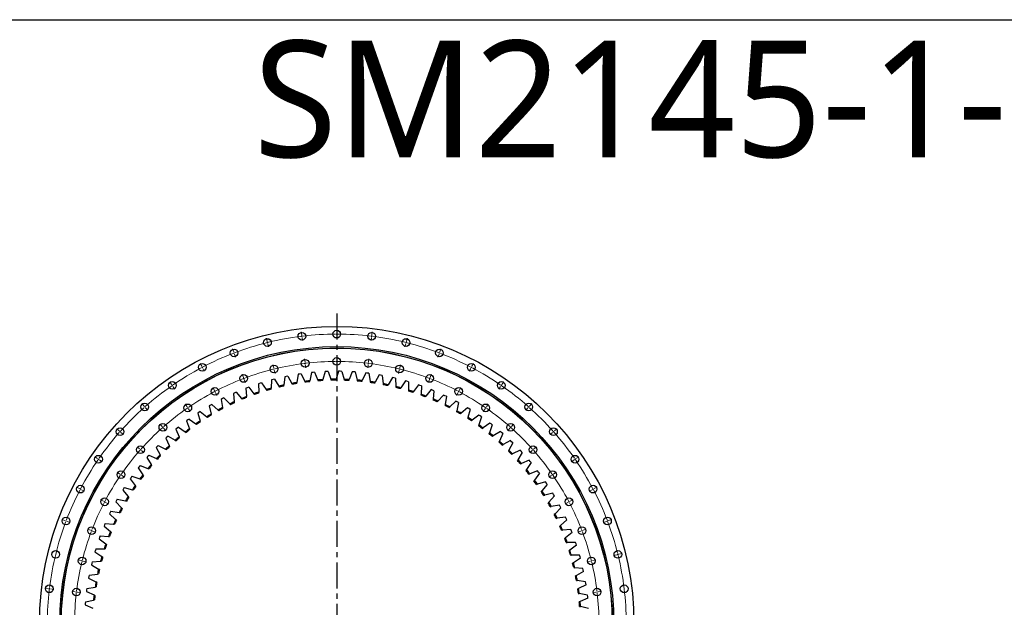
# Model space of a CAD drawing. Header units: millimetres. Extents: x -728 to 12040, y 32376 to 42405.
# Tile 4 of 10: x 1434 to 5656, y 39886 to 42405. Entities that reach past the tile are written whole.
import ezdxf

# ---------------------------------------------------------------- set-up
doc = ezdxf.new("R2010")
doc.units = ezdxf.units.MM
doc.header["$LTSCALE"] = 50
doc.linetypes.add('CENTER', pattern=[10.16, 6.35, -1.27, 1.27, -1.27])

msp = doc.modelspace()

# ---------------------------------------------------------------- linework, layer by layer
at = {"linetype": 'CENTER', "ltscale": 0.35}
msp.add_line((2793.8, 41144.6), (2793.8, 38486), dxfattribs=at)
at = {"color": 0, "linetype": 'Continuous', "lineweight": 18}
for p, q in [((2643.5, 41052.7), (2641.8, 41066.6)), ((2644.1, 41047.7), (2643.8, 41050.2)), ((2644.1, 41047.7), (2644.4, 41045.2)), ((2644.7, 41042.7), (2646.4, 41028.8)), ((2793.8, 41061.8), (2793.8, 41075.8)), ((2793.8, 41056.8), (2793.8, 41059.3)), ((2793.8, 41056.8), (2793.8, 41054.3)), ((2793.8, 41051.8), (2793.8, 41037.8)), ((2942.8, 41042.7), (2941.1, 41028.8)), ((2943.4, 41047.7), (2943.1, 41045.2)), ((2943.4, 41047.7), (2943.7, 41050.2)), ((2944, 41052.7), (2945.7, 41066.6)), ((2495.4, 41025.5), (2492.1, 41039.1)), ((2496.6, 41020.7), (2496, 41023.1)), ((2496.6, 41020.7), (2497.2, 41018.3)), ((2497.8, 41015.8), (2501.2, 41002.2)), ((3089.7, 41015.8), (3086.3, 41002.2)), ((3090.9, 41020.7), (3090.3, 41018.3)), ((3090.9, 41020.7), (3091.5, 41023.1)), ((3092.1, 41025.5), (3095.4, 41039.1)), ((2351.7, 40980.8), (2346.8, 40993.8)), ((2353.5, 40976.1), (2352.6, 40978.4)), ((2353.5, 40976.1), (2354.4, 40973.7)), ((2355.3, 40971.4), (2360.2, 40958.3)), ((2793.8, 40944.8), (2793.8, 40958.8)), ((3232.2, 40971.4), (3227.3, 40958.3)), ((3234, 40976.1), (3233.1, 40973.7)), ((3234, 40976.1), (3234.9, 40978.4)), ((3235.8, 40980.8), (3240.7, 40993.8)), ((2214.5, 40919), (2208, 40931.4)), ((2216.8, 40914.6), (2215.6, 40916.8)), ((2216.8, 40914.6), (2218, 40912.3)), ((2523.4, 40911.9), (2520.1, 40925.5)), ((2657.6, 40936.5), (2655.9, 40950.4)), ((2658.2, 40931.6), (2657.9, 40934)), ((2658.2, 40931.6), (2658.5, 40929.1)), ((2658.8, 40926.6), (2660.5, 40912.7)), ((2793.8, 40939.8), (2793.8, 40942.3)), ((2793.8, 40939.8), (2793.8, 40937.3)), ((2793.8, 40934.8), (2793.8, 40920.8)), ((2928.7, 40926.6), (2927, 40912.7)), ((2929.3, 40931.6), (2929, 40929.1)), ((2929.3, 40931.6), (2929.6, 40934)), ((2929.9, 40936.5), (2931.6, 40950.4)), ((3064.1, 40911.9), (3067.4, 40925.5)), ((3370.7, 40914.6), (3369.5, 40912.3)), ((3370.7, 40914.6), (3371.9, 40916.8)), ((3373, 40919), (3379.5, 40931.4)), ((2219.1, 40910.1), (2225.6, 40897.7)), ((2393.2, 40871.4), (2388.3, 40884.5)), ((2524.6, 40907.1), (2524, 40909.5)), ((2524.6, 40907.1), (2525.2, 40904.7)), ((2525.8, 40902.2), (2529.2, 40888.6)), ((3061.7, 40902.2), (3058.3, 40888.6)), ((3062.9, 40907.1), (3062.3, 40904.7)), ((3062.9, 40907.1), (3063.5, 40909.5)), ((3194.3, 40871.4), (3199.2, 40884.5)), ((3368.4, 40910.1), (3361.9, 40897.7)), ((2085.7, 40841.1), (2077.7, 40852.6)), ((2088.5, 40837), (2087.1, 40839.1)), ((2088.5, 40837), (2089.9, 40834.9)), ((2091.3, 40832.9), (2099.3, 40821.4)), ((2395, 40866.7), (2394.1, 40869)), ((2395, 40866.7), (2395.9, 40864.3)), ((2396.8, 40862), (2401.7, 40848.9)), ((3190.7, 40862), (3185.8, 40848.9)), ((3192.5, 40866.7), (3191.6, 40864.3)), ((3192.5, 40866.7), (3193.4, 40869)), ((3496.2, 40832.9), (3488.2, 40821.4)), ((3499, 40837), (3497.6, 40834.9)), ((3499, 40837), (3500.4, 40839.1)), ((3501.8, 40841.1), (3509.8, 40852.6)), ((2268.8, 40815.4), (2262.3, 40827.8)), ((2271.2, 40811), (2270, 40813.2)), ((2271.2, 40811), (2272.3, 40808.7)), ((2273.5, 40806.5), (2280, 40794.1)), ((3314, 40806.5), (3307.5, 40794.1)), ((3316.3, 40811), (3315.2, 40808.7)), ((3316.3, 40811), (3317.5, 40813.2)), ((3318.7, 40815.4), (3325.2, 40827.8)), ((1967.2, 40748.3), (1957.9, 40758.8)), ((1970.5, 40744.5), (1968.8, 40746.4)), ((1970.5, 40744.5), (1972.1, 40742.7)), ((2152.1, 40744.8), (2144.2, 40756.3)), ((3435.4, 40744.8), (3443.3, 40756.3)), ((3617, 40744.5), (3615.4, 40742.7)), ((3617, 40744.5), (3618.7, 40746.4)), ((3620.3, 40748.3), (3629.6, 40758.8)), ((1973.8, 40740.8), (1983.1, 40730.3)), ((2155, 40740.7), (2153.5, 40742.8)), ((2155, 40740.7), (2156.4, 40738.6)), ((2157.8, 40736.6), (2165.8, 40725.1)), ((3429.7, 40736.6), (3421.7, 40725.1)), ((3432.5, 40740.7), (3431.1, 40738.6)), ((3432.5, 40740.7), (3434, 40742.8)), ((3613.7, 40740.8), (3604.4, 40730.3)), ((2044.8, 40660.7), (2035.5, 40671.2)), ((3542.8, 40660.7), (3552, 40671.2)), ((1860.7, 40641.8), (1850.3, 40651.1)), ((1864.5, 40638.5), (1862.6, 40640.2)), ((1864.5, 40638.5), (1866.3, 40636.9)), ((1868.2, 40635.2), (1878.7, 40625.9)), ((2048.1, 40657), (2046.4, 40658.8)), ((2048.1, 40657), (2049.7, 40655.1)), ((2051.4, 40653.2), (2060.7, 40642.7)), ((3536.1, 40653.2), (3526.8, 40642.7)), ((3539.4, 40657), (3537.8, 40655.1)), ((3539.4, 40657), (3541.1, 40658.8)), ((3719.3, 40635.2), (3708.8, 40625.9)), ((3723, 40638.5), (3721.2, 40636.9)), ((3723, 40638.5), (3724.9, 40640.2)), ((3726.8, 40641.8), (3737.3, 40651.1)), ((1948.3, 40564.3), (1937.8, 40573.5)), ((1952.1, 40560.9), (1950.2, 40562.6)), ((1952.1, 40560.9), (1953.9, 40559.3)), ((1955.8, 40557.6), (1966.3, 40548.3)), ((3631.7, 40557.6), (3621.2, 40548.3)), ((3635.5, 40560.9), (3633.6, 40559.3)), ((3635.5, 40560.9), (3637.3, 40562.6)), ((3639.2, 40564.3), (3649.7, 40573.5)), ((1767.9, 40523.4), (1756.4, 40531.3)), ((1772, 40520.5), (1770, 40521.9)), ((1772, 40520.5), (1774.1, 40519.1)), ((1776.1, 40517.7), (1787.7, 40509.7)), ((3811.4, 40517.7), (3799.9, 40509.7)), ((3815.5, 40520.5), (3813.4, 40519.1)), ((3815.5, 40520.5), (3817.5, 40521.9)), ((3819.6, 40523.4), (3831.1, 40531.3)), ((1864.2, 40456.9), (1852.7, 40464.8)), ((1868.3, 40454), (1866.3, 40455.5)), ((1868.3, 40454), (1870.4, 40452.6)), ((1872.4, 40451.2), (1883.9, 40443.3)), ((3715.1, 40451.2), (3703.6, 40443.3)), ((3719.2, 40454), (3717.1, 40452.6)), ((3719.2, 40454), (3721.3, 40455.5)), ((3723.3, 40456.9), (3734.8, 40464.8)), ((1690, 40394.5), (1677.6, 40401)), ((1694.5, 40392.2), (1692.2, 40393.4)), ((1694.5, 40392.2), (1696.7, 40391.1)), ((1698.9, 40389.9), (1711.3, 40383.4)), ((3888.6, 40389.9), (3876.2, 40383.4)), ((3893, 40392.2), (3890.8, 40391.1)), ((3893, 40392.2), (3895.3, 40393.4)), ((3897.5, 40394.5), (3909.9, 40401)), ((1793.6, 40340.2), (1781.2, 40346.7)), ((1798.1, 40337.8), (1795.8, 40339)), ((1798.1, 40337.8), (1800.3, 40336.7)), ((1802.5, 40335.5), (1814.9, 40329)), ((3785, 40335.5), (3772.6, 40329)), ((3789.4, 40337.8), (3787.2, 40336.7)), ((3789.4, 40337.8), (3791.7, 40339)), ((3793.9, 40340.2), (3806.3, 40346.7)), ((1628.3, 40257.3), (1615.2, 40262.2)), ((1632.9, 40255.5), (1630.6, 40256.4)), ((1632.9, 40255.5), (1635.3, 40254.6)), ((1637.6, 40253.7), (1650.7, 40248.8)), ((3949.9, 40253.7), (3936.8, 40248.8)), ((3954.6, 40255.5), (3952.2, 40254.6)), ((3954.6, 40255.5), (3956.9, 40256.4)), ((3959.3, 40257.3), (3972.3, 40262.2)), ((1737.7, 40215.8), (1724.6, 40220.7)), ((1742.3, 40214), (1740, 40214.9)), ((1742.3, 40214), (1744.7, 40213.1)), ((1747, 40212.2), (1760.1, 40207.3)), ((3840.5, 40212.2), (3827.4, 40207.3)), ((3845.2, 40214), (3842.8, 40213.1)), ((3845.2, 40214), (3847.5, 40214.9)), ((3849.9, 40215.8), (3862.9, 40220.7)), ((3994.3, 40111.2), (3980.7, 40107.8)), ((3999.2, 40112.4), (3996.8, 40111.8)), ((3999.2, 40112.4), (4001.6, 40113)), ((4004, 40113.6), (4017.6, 40116.9)), ((1697.1, 40085.6), (1683.5, 40088.9)), ((1701.9, 40084.4), (1699.5, 40085)), ((1701.9, 40084.4), (1704.4, 40083.8)), ((1706.8, 40083.2), (1720.4, 40079.8)), ((3880.7, 40083.2), (3867.1, 40079.8)), ((3885.6, 40084.4), (3883.2, 40083.8)), ((3885.6, 40084.4), (3888, 40085)), ((3890.4, 40085.6), (3904, 40088.9)), ((1556.3, 39965.5), (1542.4, 39967.2)), ((1561.3, 39964.9), (1558.8, 39965.2)), ((1561.3, 39964.9), (1563.8, 39964.6)), ((1566.3, 39964.3), (1580.2, 39962.6)), ((1672.5, 39951.4), (1658.6, 39953.1)), ((1677.5, 39950.8), (1675, 39951.1)), ((1677.5, 39950.8), (1679.9, 39950.5)), ((1682.4, 39950.2), (1696.3, 39948.5)), ((3905.1, 39950.2), (3891.2, 39948.5)), ((3910.1, 39950.8), (3907.6, 39950.5)), ((3910.1, 39950.8), (3912.5, 39951.1)), ((3915, 39951.4), (3928.9, 39953.1))]:
    msp.add_line(p, q, dxfattribs=at)
at = {"color": 7, "linetype": 'Continuous', "lineweight": 25}
for p, q in [((2570.9, 40874.2), (2567.3, 40838.5)), ((2577.3, 40875.5), (2570.9, 40874.2)), ((2583.7, 40876.8), (2577.3, 40875.5)), ((2583.7, 40876.8), (2601, 40845.4)), ((2628, 40884.6), (2622.6, 40849.2)), ((2634.5, 40885.6), (2628, 40884.6)), ((2641, 40886.5), (2634.5, 40885.6)), ((2641, 40886.5), (2656.5, 40854.2)), ((2685.7, 40892), (2678.3, 40856.9)), ((2692.2, 40892.6), (2685.7, 40892)), ((2698.7, 40893.2), (2692.2, 40892.6)), ((2698.7, 40893.2), (2712.5, 40860.1)), ((2743.6, 40896.2), (2734.4, 40861.6)), ((2750.2, 40896.5), (2743.6, 40896.2)), ((2756.7, 40896.7), (2750.2, 40896.5)), ((2756.7, 40896.7), (2768.7, 40863)), ((2801.7, 40897.3), (2790.7, 40863.3)), ((2808.3, 40897.3), (2801.7, 40897.3)), ((2814.8, 40897.2), (2808.3, 40897.3)), ((2814.8, 40897.2), (2825, 40862.8)), ((2859.8, 40895.4), (2846.9, 40861.9)), ((2866.3, 40895), (2859.8, 40895.4)), ((2872.9, 40894.5), (2866.3, 40895)), ((2872.9, 40894.5), (2881.2, 40859.6)), ((2917.7, 40890.3), (2903, 40857.5)), ((2924.2, 40889.5), (2917.7, 40890.3)), ((2930.7, 40888.7), (2924.2, 40889.5)), ((2930.7, 40888.7), (2937.1, 40853.4)), ((2975.2, 40882.1), (2958.8, 40850.2)), ((2981.7, 40881), (2975.2, 40882.1)), ((2988.1, 40879.8), (2981.7, 40881)), ((2988.1, 40879.8), (2992.6, 40844.2)), ((3032.2, 40870.8), (3014.1, 40839.8)), ((3038.6, 40869.3), (3032.2, 40870.8)), ((2416.2, 40829.4), (2410, 40827.1)), ((2416.2, 40829.4), (2438.2, 40801.1)), ((2464.9, 40846.2), (2458.7, 40844.2)), ((2458.7, 40844.2), (2459, 40808.3)), ((2471.1, 40848.2), (2464.9, 40846.2)), ((2471.1, 40848.2), (2491.6, 40818.8)), ((2514.4, 40860.7), (2512.8, 40824.9)), ((2520.7, 40862.4), (2514.4, 40860.7)), ((2527, 40864), (2520.7, 40862.4)), ((2527, 40864), (2545.9, 40833.5)), ((2545.9, 40833.5), (2548.2, 40830)), ((2566.9, 40834.3), (2567.3, 40838.5)), ((2601, 40845.4), (2603, 40841.7)), ((2622, 40845), (2622.6, 40849.2)), ((2656.5, 40854.2), (2658.4, 40850.4)), ((2677.5, 40852.8), (2678.3, 40856.9)), ((2712.5, 40860.1), (2714.1, 40856.2)), ((2733.3, 40857.5), (2734.4, 40861.6)), ((2768.7, 40863), (2770.1, 40859)), ((2789.4, 40859.2), (2790.7, 40863.3)), ((2825, 40862.8), (2826.2, 40858.8)), ((2845.4, 40858), (2846.9, 40861.9)), ((2881.2, 40859.6), (2882.1, 40855.5)), ((2901.3, 40853.7), (2903, 40857.5)), ((2937.1, 40853.4), (2937.8, 40849.3)), ((2956.9, 40846.4), (2958.8, 40850.2)), ((2992.6, 40844.2), (2993.1, 40840)), ((3012, 40836.2), (3014.1, 40839.8)), ((3045, 40867.8), (3038.6, 40869.3)), ((3045, 40867.8), (3047.5, 40832.1)), ((3047.5, 40832.1), (3047.9, 40827.9)), ((3088.5, 40856.5), (3068.8, 40826.5)), ((3094.8, 40854.7), (3088.5, 40856.5)), ((3101.1, 40852.8), (3094.8, 40854.7)), ((3101.1, 40852.8), (3101.8, 40817)), ((3144, 40839.1), (3122.7, 40810.3)), ((3150.2, 40837), (3144, 40839.1)), ((3156.4, 40834.8), (3150.2, 40837)), ((3156.4, 40834.8), (3155.1, 40799)), ((2356.3, 40805), (2350.3, 40802.3)), ((2350.3, 40802.3), (2354.4, 40766.7)), ((2362.3, 40807.6), (2356.3, 40805)), ((2362.3, 40807.6), (2385.8, 40780.6)), ((2410, 40827.1), (2403.9, 40824.7)), ((2403.9, 40824.7), (2406.1, 40788.9)), ((2406.4, 40784.7), (2406.1, 40788.9)), ((2438.2, 40801.1), (2440.8, 40797.8)), ((2459, 40804.1), (2459, 40808.3)), ((2491.6, 40818.8), (2494.1, 40815.3)), ((2512.6, 40820.7), (2512.8, 40824.9)), ((3066.5, 40823), (3068.8, 40826.5)), ((3101.8, 40817), (3101.8, 40812.8)), ((3120.2, 40806.9), (3122.7, 40810.3)), ((3155.1, 40799), (3154.9, 40794.8)), ((3173, 40788), (3175.6, 40791.2)), ((3198.4, 40818.9), (3175.6, 40791.2)), ((3204.5, 40816.4), (3198.4, 40818.9)), ((3210.6, 40813.9), (3204.5, 40816.4)), ((3210.6, 40813.9), (3207.4, 40778.2)), ((3251.7, 40795.7), (3227.5, 40769.3)), ((3257.7, 40792.9), (3251.7, 40795.7)), ((3263.6, 40790.1), (3257.7, 40792.9)), ((3263.6, 40790.1), (3258.5, 40754.6)), ((2252.7, 40752.4), (2247, 40749.1)), ((2247, 40749.1), (2255, 40714.2)), ((2258.4, 40755.7), (2252.7, 40752.4)), ((2258.4, 40755.7), (2284.7, 40731.3)), ((2303.8, 40780.1), (2297.9, 40777.1)), ((2297.9, 40777.1), (2304, 40741.8)), ((2309.6, 40783), (2303.8, 40780.1)), ((2309.6, 40783), (2334.6, 40757.3)), ((2334.6, 40757.3), (2337.5, 40754.3)), ((2354.9, 40762.6), (2354.4, 40766.7)), ((2385.8, 40780.6), (2388.6, 40777.4)), ((3207.4, 40778.2), (3207, 40774)), ((3224.6, 40766.2), (3227.5, 40769.3)), ((3258.5, 40754.6), (3257.9, 40750.4)), ((3275, 40741.7), (3278.1, 40744.6)), ((3303.7, 40769.7), (3278.1, 40744.6)), ((3309.5, 40766.6), (3303.7, 40769.7)), ((3315.2, 40763.4), (3308.2, 40728.3)), ((3315.2, 40763.4), (3309.5, 40766.6)), ((2203.2, 40722), (2197.7, 40718.4)), ((2197.7, 40718.4), (2207.5, 40683.9)), ((2208.7, 40725.6), (2203.2, 40722)), ((2208.7, 40725.6), (2236.2, 40702.7)), ((2236.2, 40702.7), (2239.5, 40700)), ((2255.9, 40710.1), (2255, 40714.2)), ((2284.7, 40731.3), (2287.8, 40728.4)), ((2304.7, 40737.6), (2304, 40741.8)), ((3308.2, 40728.3), (3307.4, 40724.2)), ((3324.1, 40714.5), (3327.2, 40717.3)), ((3354.2, 40740.9), (3327.2, 40717.3)), ((3359.8, 40737.6), (3354.2, 40740.9)), ((3365.4, 40734.1), (3356.5, 40699.4)), ((3365.4, 40734.1), (3359.8, 40737.6)), ((3403.1, 40709.5), (3374.9, 40687.4)), ((3408.5, 40705.8), (3403.1, 40709.5)), ((3413.8, 40702.1), (3403.1, 40667.9)), ((3413.8, 40702.1), (3408.5, 40705.8)), ((2155.3, 40689), (2150.1, 40685.1)), ((2150.1, 40685.1), (2161.7, 40651.2)), ((2160.7, 40692.8), (2155.3, 40689)), ((2160.7, 40692.8), (2189.4, 40671.5)), ((2189.4, 40671.5), (2192.8, 40668.9)), ((2208.6, 40679.9), (2207.5, 40683.9)), ((3356.5, 40699.4), (3355.4, 40695.3)), ((3371.6, 40684.8), (3374.9, 40687.4)), ((3403.1, 40667.9), (3401.9, 40663.9)), ((3450.2, 40675.5), (3420.9, 40654.9)), ((3460.6, 40667.5), (3448, 40633.9)), ((3455.4, 40671.6), (3450.2, 40675.5)), ((3460.6, 40667.5), (3455.4, 40671.6)), ((2070.2, 40619.9), (2065.3, 40615.6)), ((2070.2, 40619.9), (2101.1, 40601.7)), ((2109.4, 40653.5), (2104.3, 40649.3)), ((2104.3, 40649.3), (2117.8, 40616.1)), ((2114.5, 40657.6), (2109.4, 40653.5)), ((2114.5, 40657.6), (2144.3, 40637.8)), ((2144.3, 40637.8), (2147.8, 40635.5)), ((2163.1, 40647.2), (2161.7, 40651.2)), ((3417.4, 40652.5), (3420.9, 40654.9)), ((3448, 40633.9), (3446.5, 40630)), ((3461.5, 40617.8), (3465, 40620.1)), ((3495.4, 40639.1), (3465, 40620.1)), ((3505.3, 40630.5), (3491, 40597.7)), ((3500.4, 40634.8), (3495.4, 40639.1)), ((3505.3, 40630.5), (3500.4, 40634.8)), ((2023.4, 40575.3), (2018.9, 40570.6)), ((2028.1, 40579.9), (2023.4, 40575.3)), ((2028.1, 40579.9), (2059.9, 40563.4)), ((2065.3, 40615.6), (2060.5, 40611.1)), ((2060.5, 40611.1), (2075.7, 40578.6)), ((2077.5, 40574.8), (2075.7, 40578.6)), ((2101.1, 40601.7), (2104.7, 40599.6)), ((2119.3, 40612.2), (2117.8, 40616.1)), ((3491, 40597.7), (3489.3, 40593.8)), ((3503.6, 40580.8), (3507.3, 40582.9)), ((3538.6, 40600.2), (3507.3, 40582.9)), ((3548.1, 40591.1), (3532, 40559.1)), ((3543.4, 40595.7), (3538.6, 40600.2)), ((3548.1, 40591.1), (3543.4, 40595.7)), ((1983.8, 40532.9), (1979.4, 40527.9)), ((1988.1, 40537.7), (1983.8, 40532.9)), ((1988.1, 40537.7), (2020.8, 40523)), ((2018.9, 40570.6), (2035.8, 40539)), ((2037.8, 40535.3), (2035.8, 40539)), ((2059.9, 40563.4), (2063.6, 40561.5)), ((3532, 40559.1), (3530.1, 40555.3)), ((3543.6, 40541.6), (3547.4, 40543.5)), ((3579.7, 40559.1), (3547.4, 40543.5)), ((3588.6, 40549.5), (3570.9, 40518.4)), ((3584.2, 40554.3), (3579.7, 40559.1)), ((3588.6, 40549.5), (3584.2, 40554.3)), ((1950.5, 40493.4), (1946.4, 40488.3)), ((1950.5, 40493.4), (1983.9, 40480.4)), ((1979.4, 40527.9), (1998, 40497.3)), ((2000.2, 40493.7), (1998, 40497.3)), ((2020.8, 40523), (2024.6, 40521.2)), ((3570.9, 40518.4), (3568.8, 40514.7)), ((3581.6, 40500.3), (3585.4, 40501.9)), ((3618.5, 40515.8), (3585.4, 40501.9)), ((3626.9, 40505.8), (3607.5, 40475.7)), ((3622.7, 40510.8), (3618.5, 40515.8)), ((3626.9, 40505.8), (3622.7, 40510.8)), ((1946.4, 40488.3), (1942.4, 40483.2)), ((1942.4, 40483.2), (1962.6, 40453.6)), ((1965, 40450.1), (1962.6, 40453.6)), ((1983.9, 40480.4), (1987.8, 40478.9)), ((3607.5, 40475.7), (3605.2, 40472.1)), ((3617.2, 40457), (3621.2, 40458.5)), ((3654.9, 40470.6), (3621.2, 40458.5)), ((3662.8, 40460.1), (3641.8, 40431)), ((3658.9, 40465.4), (3654.9, 40470.6)), ((3662.8, 40460.1), (3658.9, 40465.4)), ((1911.5, 40441.9), (1907.7, 40436.5)), ((1907.7, 40436.5), (1929.5, 40408.1)), ((1915.3, 40447.2), (1911.5, 40441.9)), ((1915.3, 40447.2), (1949.4, 40436)), ((1932.1, 40404.7), (1929.5, 40408.1)), ((1949.4, 40436), (1953.4, 40434.7)), ((3641.8, 40431), (3639.3, 40427.6)), ((3650.5, 40411.9), (3654.5, 40413.1)), ((3688.8, 40423.4), (3654.5, 40413.1)), ((3696.1, 40412.5), (3673.6, 40384.6)), ((3692.5, 40418), (3688.8, 40423.4)), ((3696.1, 40412.5), (3692.5, 40418)), ((1879.1, 40393.6), (1875.7, 40388.1)), ((1875.7, 40388.1), (1898.9, 40360.8)), ((1882.7, 40399.1), (1879.1, 40393.6)), ((1882.7, 40399.1), (1917.3, 40389.8)), ((1917.3, 40389.8), (1921.3, 40388.7)), ((3673.6, 40384.6), (3670.9, 40381.4)), ((3681.2, 40365.1), (3685.3, 40366.1)), ((3720.2, 40374.5), (3685.3, 40366.1)), ((3723.6, 40368.9), (3720.2, 40374.5)), ((3726.9, 40363.2), (3723.6, 40368.9)), ((1849.4, 40343.7), (1846.3, 40338)), ((1846.3, 40338), (1871, 40312)), ((1852.7, 40349.4), (1849.4, 40343.7)), ((1852.7, 40349.4), (1887.7, 40341.9)), ((1887.7, 40341.9), (1891.8, 40341)), ((1901.7, 40357.6), (1898.9, 40360.8)), ((3702.9, 40336.6), (3700.1, 40333.5)), ((3726.9, 40363.2), (3702.9, 40336.6)), ((3748.9, 40323.9), (3713.6, 40317.4)), ((3751.9, 40318.2), (3748.9, 40323.9)), ((1822.4, 40292.3), (1819.6, 40286.3)), ((1819.6, 40286.3), (1845.6, 40261.7)), ((1825.3, 40298.1), (1822.4, 40292.3)), ((1825.3, 40298.1), (1860.7, 40292.5)), ((1860.7, 40292.5), (1864.9, 40291.9)), ((1873.9, 40308.9), (1871, 40312)), ((3709.5, 40316.6), (3713.6, 40317.4)), ((3729.6, 40287), (3726.6, 40284.1)), ((3754.9, 40312.3), (3729.6, 40287)), ((3754.9, 40312.3), (3751.9, 40318.2)), ((1798.2, 40239.4), (1795.7, 40233.4)), ((1800.8, 40245.4), (1798.2, 40239.4)), ((1800.8, 40245.4), (1836.5, 40241.8)), ((1836.5, 40241.8), (1840.7, 40241.3)), ((1848.7, 40258.9), (1845.6, 40261.7)), ((3735.1, 40266.8), (3739.2, 40267.3)), ((3774.8, 40271.9), (3739.2, 40267.3)), ((3780.2, 40260), (3753.5, 40236.1)), ((3777.6, 40266), (3774.8, 40271.9)), ((3780.2, 40260), (3777.6, 40266)), ((1795.7, 40233.4), (1823, 40210.2)), ((1826.2, 40207.5), (1823, 40210.2)), ((3753.5, 40236.1), (3750.4, 40233.3)), ((3757.9, 40215.6), (3762.1, 40215.9)), ((3797.9, 40218.6), (3762.1, 40215.9)), ((3802.7, 40206.4), (3774.7, 40184)), ((3800.3, 40212.5), (3797.9, 40218.6)), ((3802.7, 40206.4), (3800.3, 40212.5)), ((1776.9, 40185.4), (1774.7, 40179.2)), ((1774.7, 40179.2), (1803.2, 40157.5)), ((1779.2, 40191.5), (1776.9, 40185.4)), ((1779.2, 40191.5), (1815, 40189.8)), ((1806.6, 40155), (1803.2, 40157.5)), ((1815, 40189.8), (1819.2, 40189.6)), ((3774.7, 40184), (3771.5, 40181.4)), ((3778, 40163.3), (3782.3, 40163.4)), ((3818.1, 40164.1), (3782.3, 40163.4)), ((3820.2, 40157.9), (3818.1, 40164.1)), ((3822.2, 40151.7), (3820.2, 40157.9)), ((1571.8, 40112.3), (1571.8, 40112.3)), ((1758.5, 40130.3), (1756.6, 40124)), ((1756.6, 40124), (1786.3, 40103.9)), ((1760.4, 40136.5), (1758.5, 40130.3)), ((1760.4, 40136.5), (1796.3, 40136.7)), ((1796.3, 40136.7), (1800.5, 40136.7)), ((3793.1, 40130.8), (3789.7, 40128.4)), ((3822.2, 40151.7), (3793.1, 40130.8)), ((1743.1, 40074.2), (1741.5, 40067.9)), ((1744.7, 40080.6), (1743.1, 40074.2)), ((1744.7, 40080.6), (1780.4, 40082.7)), ((1780.4, 40082.7), (1784.7, 40082.9)), ((1789.8, 40101.5), (1786.3, 40103.9)), ((3795.3, 40109.9), (3799.5, 40109.8)), ((3835.3, 40108.7), (3799.5, 40109.8)), ((3808.6, 40076.7), (3805.1, 40074.4)), ((3838.8, 40096), (3808.6, 40076.7)), ((3837.1, 40102.3), (3835.3, 40108.7)), ((3838.8, 40096), (3837.1, 40102.3)), ((1731.9, 40023.9), (1767.6, 40027.9)), ((1741.5, 40067.9), (1772.2, 40049.4)), ((1767.6, 40027.9), (1771.7, 40028.4)), ((1775.8, 40047.2), (1772.2, 40049.4)), ((3809.7, 40055.7), (3813.9, 40055.4)), ((3849.6, 40052.3), (3813.9, 40055.4)), ((3852.4, 40039.5), (3821.2, 40021.9)), ((3851, 40045.9), (3849.6, 40052.3)), ((3852.4, 40039.5), (3851, 40045.9)), ((1730.7, 40017.5), (1729.5, 40011)), ((1729.5, 40011), (1761.1, 39994.2)), ((1731.9, 40023.9), (1730.7, 40017.5)), ((1764.9, 39992.2), (1761.1, 39994.2)), ((3821.2, 40021.9), (3817.5, 40019.8)), ((3821.1, 40000.9), (3825.3, 40000.3)), ((3860.8, 39995.3), (3825.3, 40000.3)), ((3861.9, 39988.8), (3860.8, 39995.3)), ((3862.9, 39982.4), (3861.9, 39988.8)), ((1721.3, 39960.1), (1720.5, 39953.6)), ((1720.5, 39953.6), (1753, 39938.5)), ((1722.3, 39966.6), (1721.3, 39960.1)), ((1722.3, 39966.6), (1757.6, 39972.5)), ((1757.6, 39972.5), (1761.8, 39973.2)), ((3830.8, 39966.4), (3827, 39964.5)), ((3829.6, 39945.4), (3833.7, 39944.6)), ((3862.9, 39982.4), (3830.8, 39966.4)), ((3868.9, 39937.8), (3833.7, 39944.6)), ((1715.1, 39902.3), (1714.6, 39895.8)), ((1715.7, 39908.9), (1715.1, 39902.3)), ((1715.7, 39908.9), (1750.7, 39916.7)), ((1750.7, 39916.7), (1754.8, 39917.6)), ((1756.8, 39936.7), (1753, 39938.5)), ((3837.4, 39910.5), (3833.5, 39908.9)), ((3870.3, 39924.7), (3837.4, 39910.5)), ((3869.7, 39931.3), (3868.9, 39937.8)), ((3870.3, 39924.7), (3869.7, 39931.3)), ((1714.6, 39895.8), (1747.9, 39882.5)), ((3835.1, 39889.7), (3839.2, 39888.6)), ((3873.9, 39879.9), (3839.2, 39888.6))]:
    msp.add_line(p, q, dxfattribs=at)
msp.add_lwpolyline([(-727.9, 42404.9), (12040.4, 42404.9), (12040.4, 32376), (-727.9, 32376)], close=True)
for centre, radius in [((2793.8, 39815.3), 1274.5), ((2644.1, 41047.7), 16.5), ((2793.8, 41056.8), 16.5), ((2943.4, 41047.7), 16.5), ((2793.8, 39815.3), 1188), ((2793.8, 39815.3), 1182), ((2496.6, 41020.7), 16.5), ((3090.9, 41020.7), 16.5), ((2793.8, 39815.3), 1181.5), ((2353.5, 40976.1), 16.5), ((2793.8, 40939.8), 16.5), ((3234, 40976.1), 16.5), ((2216.8, 40914.6), 16.5), ((2524.6, 40907.1), 16.5), ((2658.2, 40931.6), 16.5), ((2929.3, 40931.6), 16.5), ((3062.9, 40907.1), 16.5), ((3370.7, 40914.6), 16.5), ((2395, 40866.7), 16.5), ((3192.5, 40866.7), 16.5), ((2088.5, 40837), 16.5), ((3499, 40837), 16.5), ((2271.2, 40811), 16.5), ((3316.3, 40811), 16.5), ((1970.5, 40744.5), 16.5), ((2155, 40740.7), 16.5), ((3432.5, 40740.7), 16.5), ((3617, 40744.5), 16.5), ((2048.1, 40657), 16.5), ((3539.4, 40657), 16.5), ((1864.5, 40638.5), 16.5), ((3723, 40638.5), 16.5), ((1952.1, 40560.9), 16.5), ((3635.5, 40560.9), 16.5), ((1772, 40520.5), 16.5), ((3815.5, 40520.5), 16.5), ((1868.3, 40454), 16.5), ((3719.2, 40454), 16.5), ((1694.5, 40392.2), 16.5), ((3893, 40392.2), 16.5), ((1798.1, 40337.8), 16.5), ((3789.4, 40337.8), 16.5), ((1632.9, 40255.5), 16.5), ((3954.6, 40255.5), 16.5), ((1742.3, 40214), 16.5), ((3845.2, 40214), 16.5), ((1588.3, 40112.4), 16.5), ((3999.2, 40112.4), 16.5), ((1701.9, 40084.4), 16.5), ((3885.6, 40084.4), 16.5), ((1561.3, 39964.9), 16.5), ((1677.5, 39950.8), 16.5), ((3910.1, 39950.8), 16.5), ((4026.2, 39964.9), 16.5)]:
    msp.add_circle(centre, radius, dxfattribs=at)
at = {"color": 0, "linetype": 'Continuous', "lineweight": 18}
for radius, start, end in [(1241.5, 97.1538, 103.6154), (1241.5, 96.9231, 97.0385), (1241.5, 96.8077, 96.9231), (1241.5, 90.2308, 96.6923), (1241.5, 90, 90.1154), (1241.5, 89.8846, 90), (1241.5, 83.3077, 89.7692), (1241.5, 83.0769, 83.1923), (1241.5, 82.9615, 83.0769), (1241.5, 76.3846, 82.8462), (1241.5, 104.0769, 110.5385), (1241.5, 103.8462, 103.9615), (1241.5, 103.7308, 103.8462), (1241.5, 76.1538, 76.2692), (1241.5, 76.0385, 76.1538), (1241.5, 69.4615, 75.9231), (1241.5, 111, 117.4616), (1241.5, 110.7692, 110.8846), (1241.5, 110.6539, 110.7692), (1241.5, 69.2308, 69.3461), (1241.5, 69.1154, 69.2308), (1241.5, 62.5384, 69), (1241.5, 117.6923, 117.8077), (1241.5, 117.5769, 117.6923), (1124.5, 97.1778, 103.5914), (1124.5, 96.9231, 97.0505), (1124.5, 96.7957, 96.9231), (1124.5, 90.2548, 96.6683), (1124.5, 90, 90.1274), (1124.5, 89.8726, 90), (1124.5, 83.3317, 89.7452), (1124.5, 83.0769, 83.2043), (1124.5, 82.9495, 83.0769), (1124.5, 76.4086, 82.8222), (1241.5, 62.3077, 62.4231), (1241.5, 62.1923, 62.3077), (1241.5, 117.9231, 124.3846), (1124.5, 104.1009, 110.5145), (1124.5, 103.8462, 103.9735), (1124.5, 103.7188, 103.8462), (1124.5, 76.1538, 76.2812), (1124.5, 76.0265, 76.1538), (1124.5, 69.4855, 75.8991), (1241.5, 55.6154, 62.0769), (1241.5, 124.8461, 131.3077), (1241.5, 124.6154, 124.7308), (1241.5, 124.5, 124.6154), (1124.5, 111.024, 117.4375), (1124.5, 110.7692, 110.8966), (1124.5, 110.6419, 110.7692), (1124.5, 69.2308, 69.3581), (1124.5, 69.1034, 69.2308), (1124.5, 62.5625, 68.976), (1241.5, 55.3846, 55.5), (1241.5, 55.2692, 55.3846), (1241.5, 48.6923, 55.1539), (1124.5, 117.9471, 124.3606), (1124.5, 117.6923, 117.8197), (1124.5, 117.5649, 117.6923), (1124.5, 62.3077, 62.4351), (1124.5, 62.1803, 62.3077), (1124.5, 55.6394, 62.0529), (1241.5, 131.5385, 131.6538), (1241.5, 131.4231, 131.5385), (1241.5, 48.4615, 48.5769), (1241.5, 48.3462, 48.4615), (1241.5, 131.7692, 138.2308), (1124.5, 124.8701, 131.2837), (1124.5, 124.6154, 124.7428), (1124.5, 124.488, 124.6154), (1124.5, 55.3846, 55.512), (1124.5, 55.2572, 55.3846), (1124.5, 48.7163, 55.1299), (1241.5, 41.7692, 48.2308), (1241.5, 138.6923, 145.1539), (1241.5, 138.4615, 138.5769), (1241.5, 138.3462, 138.4615), (1124.5, 131.7932, 138.2068), (1124.5, 131.5385, 131.6658), (1124.5, 131.4111, 131.5385), (1124.5, 48.4615, 48.5889), (1124.5, 48.3342, 48.4615), (1124.5, 41.7932, 48.2068), (1241.5, 41.5385, 41.6538), (1241.5, 41.4231, 41.5385), (1241.5, 34.8461, 41.3077), (1124.5, 138.7163, 145.1299), (1124.5, 138.4615, 138.5889), (1124.5, 138.3342, 138.4615), (1124.5, 41.5385, 41.6658), (1124.5, 41.4111, 41.5385), (1124.5, 34.8701, 41.2837), (1241.5, 145.6154, 152.0769), (1241.5, 145.3846, 145.5), (1241.5, 145.2692, 145.3846), (1241.5, 34.6154, 34.7308), (1241.5, 34.5, 34.6154), (1241.5, 27.9231, 34.3846), (1124.5, 145.6394, 152.0529), (1124.5, 145.3846, 145.512), (1124.5, 145.2572, 145.3846), (1124.5, 34.6154, 34.7428), (1124.5, 34.488, 34.6154), (1124.5, 27.9471, 34.3606), (1241.5, 152.5384, 159), (1241.5, 152.3077, 152.4231), (1241.5, 152.1923, 152.3077), (1241.5, 27.6923, 27.8077), (1241.5, 27.5769, 27.6923), (1241.5, 21, 27.4616), (1124.5, 152.5625, 158.976), (1124.5, 152.3077, 152.4351), (1124.5, 152.1803, 152.3077), (1124.5, 27.6923, 27.8197), (1124.5, 27.5649, 27.6923), (1124.5, 21.024, 27.4375), (1241.5, 159.4615, 172.8462), (1241.5, 159.2308, 159.3461), (1241.5, 159.1154, 159.2308), (1241.5, 20.7692, 20.8846), (1241.5, 20.6539, 20.7692), (1241.5, 14.0769, 20.5385), (1124.5, 159.4855, 165.8991), (1124.5, 159.2308, 159.3581), (1124.5, 159.1034, 159.2308), (1124.5, 20.7692, 20.8966), (1124.5, 20.6419, 20.7692), (1124.5, 14.1009, 20.5145), (1241.5, 13.8462, 13.9615), (1241.5, 13.7308, 13.8462), (1124.5, 166.4086, 172.8222), (1124.5, 166.1538, 166.2812), (1124.5, 166.0265, 166.1538), (1124.5, 13.8462, 13.9735), (1124.5, 13.7188, 13.8462), (1124.5, 7.1778, 13.5914), (1241.5, 0.2308, 13.6154), (1241.5, 173.3077, 179.7692), (1241.5, 173.0769, 173.1923), (1241.5, 172.9615, 173.0769), (1124.5, 173.3317, 179.7452), (1124.5, 173.0769, 173.2043), (1124.5, 172.9495, 173.0769), (1124.5, 6.9231, 7.0505), (1124.5, 6.7957, 6.9231), (1124.5, 0.2548, 6.6683)]:
    msp.add_arc((2793.8, 39815.3), radius, start, end, dxfattribs=at)
at = {"color": 7, "linetype": 'Continuous', "lineweight": 25}
for radius, start, end in [(1048, 102.4762, 103.6776), (1044, 102.5482, 103.6057), (1048, 99.3993, 100.6007), (1044, 99.4713, 100.5287), (1048, 96.3224, 97.5238), (1044, 96.3943, 97.4518), (1048, 93.2455, 94.4468), (1044, 93.3174, 94.3749), (1048, 90.1685, 91.3699), (1044, 90.2405, 91.298), (1048, 87.0916, 88.293), (1044, 87.1636, 88.221), (1048, 84.0147, 85.2161), (1044, 84.0866, 85.1441), (1048, 80.9378, 82.1391), (1044, 81.0097, 82.0672), (1048, 77.8609, 79.0622), (1044, 77.9328, 78.9903), (1048, 74.7839, 75.9853), (1048, 111.707, 112.9084), (1048, 108.6301, 109.8315), (1044, 108.702, 109.7595), (1048, 105.5532, 106.7545), (1044, 105.6251, 106.6826), (1044, 74.8559, 75.9134), (1048, 71.707, 72.9084), (1044, 71.779, 72.8364), (1044, 68.702, 69.7595), (1048, 68.6301, 69.8315), (1048, 114.7839, 115.9853), (1044, 114.8559, 115.9134), (1044, 111.779, 112.8364), (1044, 65.6251, 66.6826), (1048, 65.5532, 66.7545), (1044, 62.5482, 63.6057), (1048, 62.4762, 63.6776), (1048, 120.9378, 122.1391), (1044, 121.0097, 122.0672), (1048, 117.8609, 119.0622), (1044, 117.9328, 118.9903), (1044, 59.4713, 60.5287), (1048, 59.3993, 60.6007), (1048, 124.0147, 125.2161), (1044, 124.0866, 125.1441), (1044, 56.3943, 57.4518), (1048, 56.3224, 57.5238), (1044, 53.3174, 54.3749), (1048, 53.2455, 54.4468), (1048, 127.0916, 128.293), (1044, 127.1636, 128.221), (1044, 50.2405, 51.298), (1048, 50.1685, 51.3699), (1048, 133.2455, 134.4468), (1044, 133.3174, 134.3749), (1048, 130.1685, 131.3699), (1044, 130.2405, 131.298), (1044, 47.1636, 48.221), (1048, 47.0916, 48.293), (1048, 136.3224, 137.5238), (1044, 136.3943, 137.4518), (1044, 44.0866, 45.1441), (1048, 44.0147, 45.2161), (1048, 139.3993, 140.6007), (1044, 139.4713, 140.5287), (1044, 41.0097, 42.0672), (1048, 40.9378, 42.1391), (1048, 142.4762, 143.6776), (1044, 142.5482, 143.6057), (1044, 37.9328, 38.9903), (1048, 37.8609, 39.0622), (1048, 145.5532, 146.7545), (1044, 34.8559, 35.9134), (1048, 34.7839, 35.9853), (1044, 145.6251, 146.6826), (1044, 31.779, 32.8364), (1048, 31.707, 32.9084), (1048, 148.6301, 149.8315), (1044, 148.702, 149.7595), (1044, 28.702, 29.7595), (1048, 28.6301, 29.8315), (1048, 151.707, 152.9084), (1044, 151.779, 152.8364), (1044, 25.6251, 26.6826), (1048, 25.5532, 26.7545), (1048, 154.7839, 155.9853), (1044, 154.8559, 155.9134), (1048, 157.8609, 159.0622), (1044, 157.9328, 158.9903), (1044, 22.5482, 23.6057), (1048, 22.4762, 23.6776), (1048, 160.9378, 162.1391), (1044, 161.0097, 162.0672), (1044, 19.4713, 20.5287), (1048, 19.3993, 20.6007), (1044, 16.3943, 17.4518), (1048, 16.3224, 17.5238), (1048, 164.0147, 165.2161), (1044, 164.0866, 165.1441), (1044, 13.3174, 14.3749), (1048, 13.2455, 14.4468), (1048, 167.0916, 168.293), (1044, 167.1636, 168.221), (1048, 170.1685, 171.3699), (1044, 170.2405, 171.298), (1044, 10.2405, 11.298), (1048, 10.1685, 11.3699), (1044, 7.1636, 8.221), (1048, 7.0916, 8.293), (1048, 173.2455, 174.4468), (1044, 173.3174, 174.3749), (1044, 4.0866, 5.1441), (1048, 4.0147, 5.2161)]:
    msp.add_arc((2793.8, 39815.3), radius, start, end, dxfattribs=at)

# ---------------------------------------------------------------- texts
at = {"insert": (2436.7, 42315.3), "char_height": 500, "width": 1063.213, "attachment_point": 1}
msp.add_mtext('{\\fYu Gothic Medium|b0|i0|c0|p0;\\C1;SM2145-1-2549AA}', dxfattribs=at)

doc.saveas('drawing.dxf')
